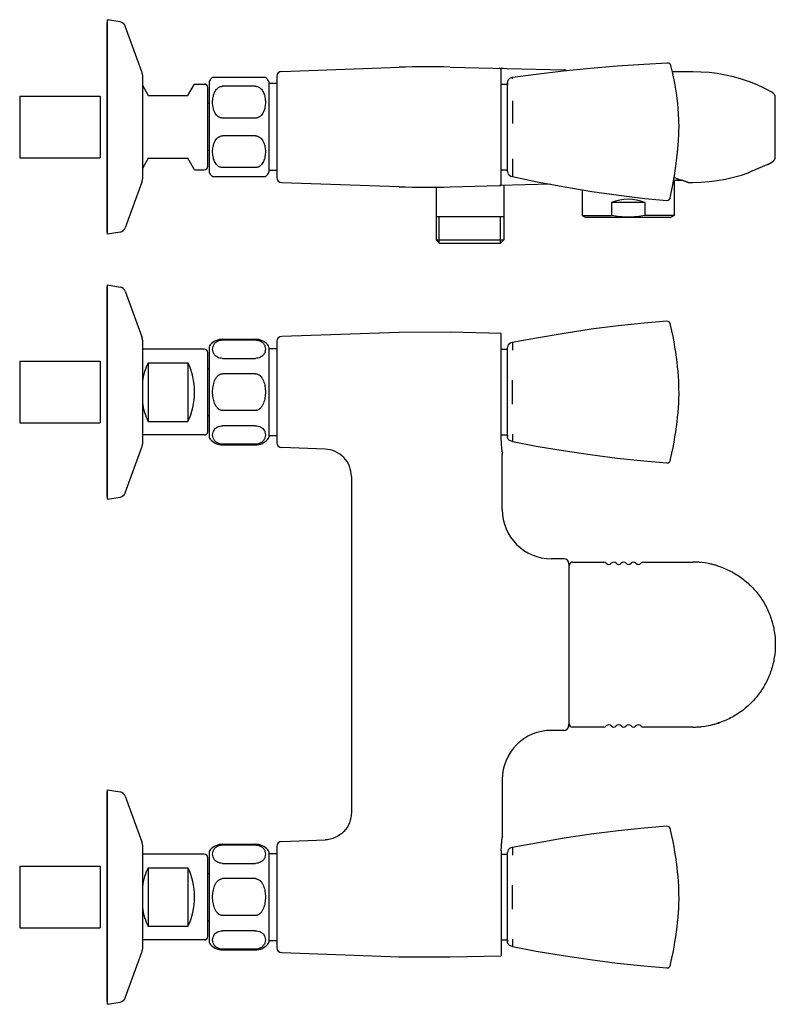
# Model space of a CAD drawing. Header units: millimetres. Extents: x -52 to 462, y -76 to 223.
# Tile 6 of 6: x 233 to 462, y -76 to 223. Entities that reach past the tile are written whole.
import ezdxf

# ---------------------------------------------------------------- set-up
doc = ezdxf.new("R2010")
doc.units = ezdxf.units.MM
doc.header["$LTSCALE"] = 23.1
doc.layers.get('0').update_dxf_attribs({"linetype": 'CONTINUOUS'})
doc.layers.add('ACHSEN', color=7, linetype='CONTINUOUS')
doc.layers.add('FLAECHEN', color=7, linetype='CONTINUOUS')

msp = doc.modelspace()

# ---------------------------------------------------------------- linework, layer by layer
at = {"color": 7, "linetype": 'CONTINUOUS'}
for p, q in [((270.59, 206.05), (270.59, 174.55)), ((312.84, 207.14), (348.48, 208.39)), ((379.39, 172.66), (379.39, 207.94)), ((270.59, 202.92), (272.39, 199.8)), ((284.39, 199.8), (286.41, 203.3)), ((307.89, 205.3), (291.89, 205.3)), ((311.39, 203.5), (308.89, 203.5)), ((311.39, 205.65), (311.39, 174.95)), ((381.29, 176.81), (381.29, 203.8)), ((381.3, 200.64), (381.3, 203.6)), ((381.3, 203.6), (381.3, 202.98)), ((382.79, 204.85), (382.79, 205.3)), ((290.39, 178.3), (290.39, 202.3)), ((304.89, 202.62), (294.89, 202.62)), ((381.29, 190.3), (381.3, 200.64)), ((233.39, 199.61), (233.39, 180.98)), ((257.8, 199.61), (257.8, 180.98)), ((272.39, 199.8), (284.39, 199.8)), ((382.79, 198.25), (382.79, 191.34)), ((304.89, 192.98), (294.89, 192.98)), ((433.26, 192.29), (433.26, 192.3)), ((381.28, 181.63), (381.29, 190.3)), ((433.26, 188.25), (433.26, 188.25)), ((304.89, 187.62), (294.89, 187.62)), ((272.39, 180.8), (270.59, 177.68)), ((272.39, 180.8), (284.39, 180.8)), ((286.41, 177.3), (284.39, 180.8)), ((382.79, 180.66), (382.79, 175.32)), ((304.89, 177.98), (294.89, 177.98)), ((311.39, 177.1), (308.89, 177.1)), ((454.36, 176.44), (454.29, 176.41)), ((454.36, 176.44), (454.36, 176.44)), ((291.89, 175.3), (307.89, 175.3)), ((312.84, 173.45), (348.48, 172.21)), ((431.65, 174.16), (431.69, 174.15)), ((431.65, 174.16), (432.04, 174.06)), ((432, 174.07), (432.04, 174.06)), ((434.5, 174.1), (432.04, 174.06)), ((422.95, 167.45), (412.83, 167.45)), ((412.83, 167.45), (412.83, 163.5)), ((422.95, 167.45), (422.95, 163.5)), ((380.14, 163.06), (359.64, 163.06)), ((403.94, 163.5), (412.83, 163.5)), ((404.89, 162.95), (430.89, 162.95)), ((431.84, 163.5), (422.95, 163.5)), ((359.64, 156.06), (380.14, 156.06)), ((359.64, 156.06), (360.64, 155.06)), ((360.58, 155.13), (379.21, 155.13)), ((380.14, 156.06), (379.14, 155.06)), ((360.64, 155.06), (379.14, 155.06)), ((260.04, 142.48), (263.85, 141.81)), ((265.39, 140.53), (270.42, 126.69)), ((270.59, 125.73), (270.59, 94.24)), ((294.89, 125.76), (304.89, 125.76)), ((311.39, 125.33), (311.39, 94.64)), ((379.39, 95.98), (379.39, 127.75)), ((289.39, 122.98), (270.59, 122.98)), ((308.89, 123.18), (311.39, 123.18)), ((381.29, 96.48), (381.29, 123.46)), ((382.75, 124.97), (382.75, 124.97)), ((382.79, 124.95), (382.75, 124.97)), ((382.79, 124.95), (382.79, 124.58)), ((382.79, 124.58), (382.79, 122.7)), ((290.39, 97.98), (290.39, 121.98)), ((294.89, 120.19), (304.89, 120.19)), ((381.3, 99.64), (381.29, 120.33)), ((233.39, 119.3), (233.39, 100.67)), ((257.8, 119.3), (257.8, 100.67)), ((272.39, 118.86), (272.39, 101.11)), ((272.39, 118.86), (284.39, 118.86)), ((284.39, 118.86), (284.39, 101.11)), ((290.39, 117.08), (290.89, 117.08)), ((304.89, 115.55), (294.89, 115.55)), ((382.79, 106.35), (382.79, 113.62)), ((433.26, 111.99), (433.26, 112)), ((433.26, 107.97), (433.26, 107.97)), ((304.89, 104.42), (294.89, 104.42)), ((290.39, 102.88), (290.89, 102.88)), ((272.39, 101.11), (284.39, 101.11)), ((304.89, 99.78), (294.89, 99.78)), ((381.29, 97.29), (381.3, 99.64)), ((289.39, 96.98), (270.59, 96.98)), ((308.89, 96.78), (311.39, 96.78)), ((381.29, 96.53), (381.29, 97.29)), ((381.29, 96.99), (381.29, 96.79)), ((381.29, 96.79), (381.29, 96.59)), ((381.29, 96.59), (381.29, 96.53)), ((382.79, 97.27), (382.79, 95.02)), ((265.39, 79.44), (270.42, 93.28)), ((304.89, 94.21), (294.89, 94.21)), ((430.7, 89.47), (430.73, 89.62)), ((430.73, 89.62), (430.73, 89.62)), ((260.04, 77.48), (263.85, 78.16)), ((398.39, 59.48), (394.59, 59.48)), ((399.89, 57.98), (399.89, 8.98)), ((399.99, 9.48), (399.99, 57.48)), ((400.99, 58.48), (410.47, 58.48)), ((422.51, 58.48), (437.49, 58.48)), ((399.89, 56.28), (399.99, 56.28)), ((399.89, 10.68), (399.99, 10.69)), ((398.39, 7.48), (394.59, 7.48)), ((410.47, 8.48), (400.99, 8.48)), ((437.49, 8.48), (422.51, 8.48)), ((260.04, -10.52), (263.85, -11.19)), ((265.39, -12.47), (270.42, -26.31)), ((270.59, -27.27), (270.59, -58.76)), ((294.89, -27.24), (304.89, -27.24)), ((308.89, -29.82), (311.39, -29.82)), ((311.39, -27.67), (311.39, -58.36)), ((379.39, -29.01), (379.39, -60.78)), ((381.29, -56.52), (381.29, -29.54)), ((382.75, -28.03), (382.75, -28.03)), ((382.79, -28.05), (382.75, -28.03)), ((382.79, -28.05), (382.79, -30.3)), ((289.39, -30.02), (270.59, -30.02)), ((290.39, -55.02), (290.39, -31.02)), ((294.89, -32.81), (304.89, -32.81)), ((381.3, -53.36), (381.29, -32.67)), ((233.39, -33.7), (233.39, -52.33)), ((257.8, -33.7), (257.8, -52.33)), ((272.39, -34.14), (272.39, -51.89)), ((272.39, -34.14), (284.39, -34.14)), ((284.39, -34.14), (284.39, -51.89)), ((290.39, -35.92), (290.89, -35.92)), ((304.89, -37.45), (294.89, -37.45)), ((382.79, -46.65), (382.79, -39.38)), ((433.26, -41.01), (433.26, -41)), ((433.26, -45.03), (433.26, -45.03)), ((290.39, -50.12), (290.89, -50.12)), ((304.89, -48.58), (294.89, -48.58)), ((272.39, -51.89), (284.39, -51.89)), ((304.89, -53.22), (294.89, -53.22)), ((381.29, -55.71), (381.3, -53.36)), ((289.39, -56.02), (270.59, -56.02)), ((308.89, -56.22), (311.39, -56.22)), ((381.29, -56.47), (381.29, -55.71)), ((381.29, -56.01), (381.29, -56.21)), ((381.29, -56.21), (381.29, -56.41)), ((381.29, -56.41), (381.29, -56.47)), ((382.79, -55.73), (382.79, -57.98)), ((304.89, -58.79), (294.89, -58.79)), ((265.39, -73.56), (270.42, -59.72)), ((430.7, -63.53), (430.73, -63.38)), ((430.73, -63.38), (430.73, -63.38)), ((260.04, -75.52), (263.85, -74.84))]:
    msp.add_line(p, q, dxfattribs=at)
at = {"color": 2, "linetype": 'CONTINUOUS'}
for p, q in [((233.39, 199.61), (257.8, 199.61)), ((233.39, 180.98), (257.8, 180.98)), ((360.58, 155.13), (360.58, 163.06)), ((379.21, 155.13), (379.21, 163.06)), ((233.39, 119.3), (257.8, 119.3)), ((233.39, 100.67), (257.8, 100.67)), ((233.39, -33.7), (257.8, -33.7)), ((233.39, -52.33), (257.8, -52.33))]:
    msp.add_line(p, q, dxfattribs=at)
at = {"color": 7, "linetype": 'CONTINUOUS'}
for points in [[(429.83, 209.66), (422.65, 209.27), (414.53, 208.69), (406.36, 207.99), (398.15, 207.16), (389.97, 206.22), (382.79, 205.3)], [(433.26, 192.3), (433.16, 194.34), (432.91, 197.44), (432.54, 200.51), (432.05, 203.53), (431.44, 206.5), (430.85, 208.92)], [(433.26, 188.25), (433.27, 188.69), (433.28, 189.42), (433.29, 190.15), (433.29, 190.87), (433.28, 191.55), (433.26, 192.29)], [(430.61, 168.82), (431.2, 171.73), (431.9, 175.53), (432.47, 179.19), (432.88, 182.69), (433.15, 186.03), (433.26, 188.25)], [(381.29, 176.8), (381.35, 176.38), (381.54, 175.98), (381.87, 175.65), (382.32, 175.42), (382.79, 175.32)], [(382.79, 175.3), (390.33, 173.69), (398.69, 172.11), (406.91, 170.75), (415, 169.61), (422.94, 168.67), (429.55, 168.03)], [(429.55, 168.03), (429.73, 168.03), (430.05, 168.12), (430.32, 168.3), (430.52, 168.57), (430.61, 168.82)], [(429.59, 131.44), (422.76, 130.87), (414.8, 130.02), (406.7, 129), (398.46, 127.77), (390.1, 126.35), (382.71, 124.97)], [(430.51, 130.99), (430.3, 131.22), (429.96, 131.4), (429.59, 131.44)], [(430.69, 130.52), (430.66, 130.66), (430.6, 130.8), (430.51, 130.99)], [(433.26, 112), (433.2, 113.32), (433.12, 114.72), (433.01, 116.19), (432.88, 117.61), (432.72, 119.05), (432.53, 120.54), (432.31, 122.06), (432.06, 123.6), (431.78, 125.18), (431.47, 126.81), (431.13, 128.49), (430.73, 130.35)], [(382.72, 124.97), (382.32, 124.87), (381.87, 124.64), (381.54, 124.3), (381.35, 123.91), (381.29, 123.48)], [(433.26, 107.97), (433.27, 108.29), (433.29, 109.01), (433.29, 109.8), (433.28, 110.66), (433.27, 111.46), (433.26, 111.99)], [(430.73, 89.62), (431.13, 91.47), (431.47, 93.17), (431.78, 94.81), (432.06, 96.4), (432.31, 97.95), (432.53, 99.47), (432.72, 100.95), (432.88, 102.38), (433.01, 103.8), (433.12, 105.26), (433.2, 106.65), (433.26, 107.97)], [(382.79, 94.98), (390.03, 93.62), (398.22, 92.23), (406.38, 91.02), (414.53, 89.98), (422.64, 89.11), (429.58, 88.51)], [(429.58, 88.51), (429.96, 88.55), (430.3, 88.73), (430.5, 88.97), (430.6, 89.15), (430.65, 89.29), (430.69, 89.45)], [(429.59, -21.56), (422.76, -22.13), (414.8, -22.98), (406.7, -24), (398.46, -25.23), (390.1, -26.65), (382.71, -28.03)], [(430.51, -22.01), (430.3, -21.78), (429.96, -21.6), (429.59, -21.56)], [(430.69, -22.48), (430.66, -22.34), (430.6, -22.2), (430.51, -22.01)], [(433.26, -41), (433.2, -39.68), (433.12, -38.28), (433.01, -36.81), (432.88, -35.39), (432.72, -33.95), (432.53, -32.46), (432.31, -30.94), (432.06, -29.4), (431.78, -27.82), (431.47, -26.19), (431.13, -24.51), (430.73, -22.65)], [(382.72, -28.03), (382.32, -28.13), (381.87, -28.36), (381.54, -28.7), (381.35, -29.09), (381.29, -29.52)], [(433.26, -45.03), (433.27, -44.71), (433.29, -43.99), (433.29, -43.2), (433.28, -42.34), (433.27, -41.54), (433.26, -41.01)], [(430.73, -63.38), (431.13, -61.53), (431.47, -59.83), (431.78, -58.19), (432.06, -56.6), (432.31, -55.05), (432.53, -53.53), (432.72, -52.05), (432.88, -50.62), (433.01, -49.2), (433.12, -47.74), (433.2, -46.35), (433.26, -45.03)], [(382.79, -58.02), (390.03, -59.38), (398.22, -60.77), (406.38, -61.98), (414.53, -63.02), (422.64, -63.89), (429.58, -64.49)], [(429.58, -64.49), (429.96, -64.45), (430.3, -64.27), (430.5, -64.03), (430.6, -63.85), (430.65, -63.71), (430.69, -63.55)]]:
    msp.add_lwpolyline(points, dxfattribs=at)
for centre, radius, start, end in [((263.51, 220.16), 2, 20, 80), ((429.88, 208.66), 1, 14.7207, 92.6295), ((267.79, 206.05), 2.8, 0, 20), ((312.89, 205.65), 1.5, 91.9997, 180), ((378.84, 206.88), 1.2, 62.4248, 88.5282), ((398.39, 206.07), 1.5, 53.4836, 88.5284), ((289.39, 202.3), 1, 0, 90), ((460.49, 199.13), 2, 0, 61.3701), ((460.49, 181.37), 2, 298.6299, 360), ((289.39, 178.3), 1, 270, 360), ((267.79, 174.55), 2.8, 340, 360), ((312.89, 174.95), 1.5, 180, 268.0003), ((416.45, 121.71), 55.4, 73.3581, 73.9253), ((378.84, 173.72), 1.2, 271.4714, 297.5747), ((417.89, 154.45), 13.95, 68.7329, 111.2671), ((263.51, 160.44), 2, 280, 340), ((263.51, 139.84), 2, 20, 80), ((425.86, 129.3), 4.99, 12.2109, 13.9546), ((267.79, 125.73), 2.8, 0, 20), ((312.89, 125.33), 1.5, 91.9997, 180), ((289.39, 121.98), 1, 0, 90), ((289.39, 97.98), 1, 270, 360), ((267.79, 94.24), 2.8, 340, 360), ((312.89, 94.64), 1.5, 180, 268.0003), ((382, 91.06), 2.31, 162.9405, 179.9523), ((263.51, 80.13), 2, 280, 340), ((398.39, 57.98), 1.5, 359.9813, 89.9813), ((400.99, 57.48), 1, 90, 180), ((410.47, 57.48), 1, 40.5416, 90), ((411.99, 58.78), 1, 220.5416, 319.4584), ((413.51, 57.48), 1, 91.1385, 139.4584), ((413.47, 57.48), 1, 40.5416, 88.8615), ((414.99, 58.78), 1, 220.5416, 319.4584), ((416.51, 57.48), 1, 91.1385, 139.4584), ((416.47, 57.48), 1, 40.5416, 88.8615), ((417.99, 58.78), 1, 220.5416, 319.4584), ((419.51, 57.48), 1, 91.1385, 139.4584), ((419.47, 57.48), 1, 40.5416, 88.8615), ((420.99, 58.78), 1, 220.5416, 319.4584), ((422.51, 57.48), 1, 90, 139.4584), ((437.48, 33.4), 25.09, 73.1085, 89.9643), ((437.49, 33.69), 24.79, 87.1733, 89.9974), ((437.48, 33.54), 24.94, 85.9011, 87.1751), ((437.48, 33.47), 25.01, 84.3626, 85.9011), ((437.46, 33.32), 25.17, 77.3077, 78.7391), ((437.46, 33.33), 25.16, 75.9314, 77.3078), ((437.48, 33.39), 25.09, 73.1153, 75.9322), ((398.4, 9.37), 1.49, 330.8003, 0.0238), ((398.39, 8.99), 1.5, 348.7314, 359.9511), ((400.99, 9.48), 1, 180.0011, 270), ((411.99, 8.18), 1, 40.5416, 139.4584), ((414.99, 8.18), 1, 40.5416, 139.4584), ((417.99, 8.18), 1, 40.5416, 139.4584), ((420.99, 8.18), 1, 40.5416, 139.4584), ((437.48, 33.57), 25.09, 270.0357, 286.8915), ((437.46, 33.65), 25.17, 281.2608, 283.0202), ((437.46, 33.64), 25.16, 283.0202, 284.0686), ((437.48, 33.58), 25.09, 284.0677, 286.8847), ((437.51, 33.48), 24.99, 286.8856, 289.0653), ((398.39, 8.98), 1.5, 270.0098, 348.787), ((410.47, 9.48), 1, 270, 319.4584), ((413.51, 9.48), 1, 220.5416, 268.8615), ((413.47, 9.48), 1, 271.1385, 319.4584), ((416.51, 9.48), 1, 220.5416, 268.8615), ((416.47, 9.48), 1, 271.1385, 319.4584), ((419.51, 9.48), 1, 220.5416, 268.8615), ((419.47, 9.48), 1, 271.1385, 319.4584), ((422.51, 9.48), 1, 220.5416, 270), ((437.49, 33.27), 24.79, 270.0027, 272.8265), ((437.48, 33.42), 24.94, 272.8247, 273.9346), ((437.48, 33.49), 25.01, 273.9348, 275.6372), ((263.51, -13.16), 2, 20, 80), ((425.86, -23.7), 4.99, 12.2109, 13.9546), ((267.79, -27.27), 2.8, 0, 20), ((312.89, -27.67), 1.5, 91.9997, 180), ((382, -24.09), 2.31, 180.0477, 197.0595), ((289.39, -31.02), 1, 0, 90), ((289.39, -55.02), 1, 270, 360), ((267.79, -58.76), 2.8, 340, 360), ((312.89, -58.36), 1.5, 180, 268.0003), ((263.51, -72.87), 2, 280, 340)]:
    msp.add_arc(centre, radius, start, end, dxfattribs=at)
for centre, start_param, end_param in [((277.88, 109.98), 0.819448, 1.329738), ((278.91, 109.98), -2.322145, -0.819448), ((277.88, 109.98), -4.471331, -3.961041), ((277.88, -43.02), 0.819448, 1.329738), ((278.91, -43.02), -2.322145, -0.819448), ((277.88, -43.02), -4.471331, -3.961041)]:
    msp.add_ellipse(centre, major_axis=(0, 13), ratio=0.57735, start_param=start_param, end_param=end_param, dxfattribs=at)
for points, knots in [([(382.79, 205.3), (382.58, 205.25), (382.19, 205.14), (381.69, 204.84), (381.36, 204.37), (381.3, 204), (381.3, 203.8)], [0, 0, 0, 0, 0.277211, 0.519401, 0.747153, 1, 1, 1, 1]), ([(294.89, 192.98), (294.75, 192.98), (294.46, 193.01), (294.06, 193.14), (293.69, 193.34), (293.27, 193.67), (292.84, 194.18), (292.46, 194.86), (292.19, 195.57), (292.02, 196.31), (291.91, 197.05), (291.88, 197.8), (291.91, 198.55), (292.02, 199.29), (292.19, 200.02), (292.46, 200.74), (292.84, 201.42), (293.27, 201.92), (293.69, 202.26), (294.06, 202.46), (294.46, 202.59), (294.75, 202.62), (294.89, 202.62)], [0, 0, 0, 0, 0.034461, 0.068468, 0.101765, 0.134333, 0.197579, 0.259253, 0.320007, 0.380235, 0.44018, 0.5, 0.55982, 0.619765, 0.679994, 0.740747, 0.802421, 0.865667, 0.898235, 0.931532, 0.965539, 1, 1, 1, 1]), ([(304.89, 202.62), (305.04, 202.62), (305.32, 202.59), (305.73, 202.46), (306.09, 202.26), (306.52, 201.92), (306.95, 201.42), (307.33, 200.74), (307.59, 200.02), (307.77, 199.29), (307.87, 198.55), (307.9, 197.8), (307.87, 197.05), (307.77, 196.31), (307.59, 195.57), (307.33, 194.86), (306.95, 194.18), (306.52, 193.67), (306.09, 193.34), (305.73, 193.14), (305.32, 193.01), (305.04, 192.98), (304.89, 192.98)], [0, 0, 0, 0, 0.034461, 0.068468, 0.101765, 0.134333, 0.197579, 0.259253, 0.320007, 0.380235, 0.44018, 0.5, 0.55982, 0.619765, 0.679993, 0.740747, 0.802421, 0.865667, 0.898235, 0.931532, 0.965539, 1, 1, 1, 1]), ([(294.89, 177.98), (294.75, 177.98), (294.46, 178.01), (294.06, 178.14), (293.69, 178.34), (293.27, 178.67), (292.84, 179.18), (292.46, 179.86), (292.19, 180.57), (292.02, 181.31), (291.91, 182.05), (291.88, 182.8), (291.91, 183.55), (292.02, 184.29), (292.19, 185.02), (292.46, 185.74), (292.84, 186.42), (293.27, 186.92), (293.69, 187.26), (294.06, 187.46), (294.46, 187.59), (294.75, 187.62), (294.89, 187.62)], [0, 0, 0, 0, 0.034461, 0.068468, 0.101765, 0.134333, 0.197579, 0.259253, 0.320007, 0.380235, 0.44018, 0.5, 0.55982, 0.619765, 0.679993, 0.740747, 0.802421, 0.865667, 0.898235, 0.931532, 0.965539, 1, 1, 1, 1]), ([(304.89, 187.62), (305.04, 187.62), (305.32, 187.59), (305.73, 187.46), (306.09, 187.26), (306.52, 186.92), (306.95, 186.42), (307.33, 185.74), (307.59, 185.02), (307.77, 184.29), (307.87, 183.55), (307.9, 182.8), (307.87, 182.05), (307.77, 181.31), (307.59, 180.57), (307.33, 179.86), (306.95, 179.18), (306.52, 178.67), (306.09, 178.34), (305.73, 178.14), (305.32, 178.01), (305.04, 177.98), (304.89, 177.98)], [0, 0, 0, 0, 0.034461, 0.068468, 0.101765, 0.134333, 0.197579, 0.259253, 0.320007, 0.380235, 0.44018, 0.5, 0.55982, 0.619765, 0.679993, 0.740747, 0.802421, 0.865667, 0.898235, 0.931532, 0.965539, 1, 1, 1, 1]), ([(460.19, 178.95), (460.12, 178.92), (459.85, 178.81), (459.3, 178.58), (458.49, 178.23), (456.81, 177.51), (455.42, 176.91), (454.36, 176.44)], [0, 0, 0, 0, 0.035983, 0.136318, 0.282537, 0.453759, 1, 1, 1, 1]), ([(432.32, 174.79), (432.61, 174.7), (433.15, 174.54), (433.91, 174.3), (434.48, 174.11), (434.88, 173.97), (435.14, 173.88), (435.37, 173.79), (435.57, 173.72), (435.74, 173.66), (435.86, 173.61), (435.95, 173.58), (436, 173.56), (436.04, 173.54), (436.08, 173.52), (436.1, 173.51), (436.12, 173.51), (436.13, 173.5), (436.14, 173.5), (436.14, 173.5), (436.14, 173.5), (436.14, 173.5)], [0, 0, 0, 0, 0.223705, 0.422307, 0.594034, 0.669355, 0.737405, 0.798005, 0.85097, 0.896121, 0.933307, 0.948871, 0.962393, 0.973856, 0.98325, 0.990568, 0.995804, 0.997638, 0.99895, 0.999737, 1, 1, 1, 1]), ([(417.89, 162.95), (417.04, 162.95), (415.34, 163.05), (413.66, 163.32), (412.83, 163.5)], [0, 0, 0, 0, 0.49998, 1, 1, 1, 1]), ([(422.95, 163.5), (422.12, 163.32), (420.44, 163.05), (418.74, 162.95), (417.89, 162.95)], [0, 0, 0, 0, 0.50002, 1, 1, 1, 1]), ([(294.89, 120.19), (294.61, 120.19), (294.09, 120.25), (293.39, 120.51), (292.86, 120.86), (292.47, 121.26), (292.2, 121.68), (291.96, 122.24), (291.85, 122.97), (291.96, 123.71), (292.2, 124.27), (292.47, 124.69), (292.86, 125.09), (293.39, 125.44), (294.09, 125.69), (294.61, 125.76), (294.89, 125.76)], [0, 0, 0, 0, 0.092046, 0.172623, 0.240947, 0.300425, 0.354203, 0.404504, 0.5, 0.595496, 0.645797, 0.699575, 0.759053, 0.827377, 0.907954, 1, 1, 1, 1]), ([(304.89, 125.76), (305.17, 125.76), (305.7, 125.69), (306.39, 125.44), (306.92, 125.09), (307.31, 124.69), (307.59, 124.27), (307.82, 123.71), (307.94, 122.97), (307.82, 122.24), (307.59, 121.68), (307.31, 121.26), (306.92, 120.86), (306.39, 120.51), (305.7, 120.25), (305.17, 120.19), (304.89, 120.19)], [0, 0, 0, 0, 0.092046, 0.172623, 0.240947, 0.300425, 0.354203, 0.404504, 0.5, 0.595496, 0.645797, 0.699575, 0.759053, 0.827377, 0.907954, 1, 1, 1, 1]), ([(294.89, 104.42), (294.75, 104.42), (294.46, 104.45), (294.05, 104.61), (293.69, 104.84), (293.26, 105.23), (292.83, 105.81), (292.46, 106.59), (292.19, 107.42), (292.02, 108.26), (291.91, 109.12), (291.88, 109.98), (291.91, 110.85), (292.02, 111.7), (292.19, 112.55), (292.46, 113.37), (292.83, 114.15), (293.26, 114.74), (293.69, 115.13), (294.05, 115.36), (294.46, 115.51), (294.75, 115.55), (294.89, 115.55)], [0, 0, 0, 0, 0.031252, 0.062516, 0.093781, 0.125051, 0.187493, 0.249976, 0.312476, 0.374982, 0.437491, 0.5, 0.562509, 0.625018, 0.687524, 0.750024, 0.812507, 0.874949, 0.906219, 0.937484, 0.968748, 1, 1, 1, 1]), ([(304.89, 115.55), (305.04, 115.55), (305.32, 115.51), (305.73, 115.36), (306.1, 115.13), (306.53, 114.74), (306.95, 114.15), (307.33, 113.37), (307.59, 112.55), (307.77, 111.7), (307.87, 110.85), (307.9, 109.98), (307.87, 109.12), (307.77, 108.26), (307.59, 107.42), (307.33, 106.59), (306.95, 105.81), (306.53, 105.23), (306.1, 104.84), (305.73, 104.61), (305.32, 104.45), (305.04, 104.42), (304.89, 104.42)], [0, 0, 0, 0, 0.031252, 0.062516, 0.093781, 0.125051, 0.187493, 0.249976, 0.312476, 0.374982, 0.437491, 0.5, 0.562509, 0.625018, 0.687524, 0.750024, 0.812507, 0.874949, 0.906219, 0.937484, 0.968748, 1, 1, 1, 1]), ([(294.89, 94.21), (294.61, 94.21), (294.09, 94.27), (293.39, 94.53), (292.86, 94.88), (292.47, 95.28), (292.2, 95.7), (291.96, 96.26), (291.85, 96.99), (291.96, 97.73), (292.2, 98.29), (292.47, 98.71), (292.86, 99.11), (293.39, 99.46), (294.09, 99.71), (294.61, 99.78), (294.89, 99.78)], [0, 0, 0, 0, 0.092046, 0.172623, 0.240947, 0.300425, 0.354203, 0.404504, 0.5, 0.595497, 0.645797, 0.699575, 0.759053, 0.827377, 0.907954, 1, 1, 1, 1]), ([(304.89, 99.78), (305.17, 99.78), (305.7, 99.71), (306.39, 99.46), (306.92, 99.11), (307.31, 98.71), (307.59, 98.29), (307.82, 97.73), (307.94, 96.99), (307.82, 96.26), (307.59, 95.7), (307.31, 95.28), (306.92, 94.88), (306.39, 94.53), (305.7, 94.27), (305.17, 94.21), (304.89, 94.21)], [0, 0, 0, 0, 0.092046, 0.172623, 0.240947, 0.300425, 0.354203, 0.404504, 0.5, 0.595496, 0.645797, 0.699575, 0.759053, 0.827377, 0.907954, 1, 1, 1, 1]), ([(379.79, 91.73), (379.78, 91.73), (379.76, 91.76), (379.72, 91.85), (379.67, 92.05), (379.62, 92.39), (379.57, 92.87), (379.52, 93.47), (379.48, 94.2), (379.43, 95.05), (379.41, 95.65), (379.39, 95.98)], [0, 0, 0, 0, 0.007524, 0.021167, 0.070962, 0.151837, 0.263498, 0.405266, 0.576165, 0.774998, 1, 1, 1, 1]), ([(382.79, 94.98), (382.58, 95.03), (382.19, 95.14), (381.68, 95.44), (381.35, 95.91), (381.29, 96.29), (381.29, 96.48)], [0, 0, 0, 0, 0.277571, 0.519873, 0.747439, 1, 1, 1, 1]), ([(444.77, 57.4), (446.04, 57.02), (448.52, 56.04), (451.96, 54), (455.03, 51.45), (457.66, 48.43), (459.43, 45.6), (460.56, 43.2), (461.49, 40.71), (462.28, 37.47), (462.6, 33.48), (462.28, 29.5), (461.49, 26.26), (460.56, 23.77), (459.43, 21.36), (457.66, 18.54), (455.03, 15.52), (451.96, 12.97), (448.52, 10.93), (446.04, 9.95), (444.77, 9.57)], [0, 0, 0, 0, 0.062499, 0.124997, 0.187495, 0.249992, 0.312487, 0.343757, 0.375027, 0.437515, 0.500001, 0.562487, 0.624975, 0.656244, 0.687514, 0.750009, 0.812505, 0.875003, 0.937501, 1, 1, 1, 1]), ([(379.39, -29.01), (379.41, -28.69), (379.43, -28.08), (379.48, -27.23), (379.52, -26.51), (379.57, -25.9), (379.62, -25.43), (379.67, -25.09), (379.72, -24.88), (379.76, -24.79), (379.78, -24.77), (379.79, -24.77)], [0, 0, 0, 0, 0.225002, 0.423836, 0.594735, 0.736503, 0.848163, 0.929038, 0.978833, 0.992476, 1, 1, 1, 1]), ([(294.89, -32.81), (294.61, -32.81), (294.09, -32.75), (293.39, -32.49), (292.86, -32.14), (292.47, -31.74), (292.2, -31.32), (291.96, -30.76), (291.85, -30.03), (291.96, -29.29), (292.2, -28.73), (292.47, -28.31), (292.86, -27.91), (293.39, -27.56), (294.09, -27.31), (294.61, -27.24), (294.89, -27.24)], [0, 0, 0, 0, 0.092046, 0.172623, 0.240947, 0.300425, 0.354203, 0.404504, 0.5, 0.595496, 0.645797, 0.699575, 0.759053, 0.827377, 0.907954, 1, 1, 1, 1]), ([(304.89, -27.24), (305.17, -27.24), (305.7, -27.31), (306.39, -27.56), (306.92, -27.91), (307.31, -28.31), (307.59, -28.73), (307.82, -29.29), (307.94, -30.03), (307.82, -30.76), (307.59, -31.32), (307.31, -31.74), (306.92, -32.14), (306.39, -32.49), (305.7, -32.75), (305.17, -32.81), (304.89, -32.81)], [0, 0, 0, 0, 0.092046, 0.172623, 0.240947, 0.300425, 0.354203, 0.404504, 0.5, 0.595496, 0.645797, 0.699575, 0.759053, 0.827377, 0.907954, 1, 1, 1, 1]), ([(294.89, -48.58), (294.75, -48.58), (294.46, -48.55), (294.05, -48.39), (293.69, -48.16), (293.26, -47.77), (292.83, -47.19), (292.46, -46.41), (292.19, -45.58), (292.02, -44.74), (291.91, -43.88), (291.88, -43.02), (291.91, -42.15), (292.02, -41.3), (292.19, -40.45), (292.46, -39.63), (292.83, -38.85), (293.26, -38.26), (293.69, -37.87), (294.05, -37.64), (294.46, -37.49), (294.75, -37.45), (294.89, -37.45)], [0, 0, 0, 0, 0.031252, 0.062516, 0.093781, 0.125051, 0.187493, 0.249976, 0.312476, 0.374982, 0.437491, 0.5, 0.562509, 0.625018, 0.687524, 0.750024, 0.812507, 0.874949, 0.906219, 0.937484, 0.968748, 1, 1, 1, 1]), ([(304.89, -37.45), (305.04, -37.45), (305.32, -37.49), (305.73, -37.64), (306.1, -37.87), (306.53, -38.26), (306.95, -38.85), (307.33, -39.63), (307.59, -40.45), (307.77, -41.3), (307.87, -42.15), (307.9, -43.02), (307.87, -43.88), (307.77, -44.74), (307.59, -45.58), (307.33, -46.41), (306.95, -47.19), (306.53, -47.77), (306.1, -48.16), (305.73, -48.39), (305.32, -48.55), (305.04, -48.58), (304.89, -48.58)], [0, 0, 0, 0, 0.031252, 0.062516, 0.093781, 0.125051, 0.187493, 0.249976, 0.312476, 0.374982, 0.437491, 0.5, 0.562509, 0.625018, 0.687524, 0.750024, 0.812507, 0.874949, 0.906219, 0.937484, 0.968748, 1, 1, 1, 1]), ([(294.89, -58.79), (294.61, -58.79), (294.09, -58.73), (293.39, -58.47), (292.86, -58.12), (292.47, -57.72), (292.2, -57.3), (291.96, -56.74), (291.85, -56.01), (291.96, -55.27), (292.2, -54.71), (292.47, -54.29), (292.86, -53.89), (293.39, -53.54), (294.09, -53.29), (294.61, -53.22), (294.89, -53.22)], [0, 0, 0, 0, 0.092046, 0.172623, 0.240947, 0.300425, 0.354203, 0.404504, 0.5, 0.595497, 0.645797, 0.699575, 0.759053, 0.827377, 0.907954, 1, 1, 1, 1]), ([(304.89, -53.22), (305.17, -53.22), (305.7, -53.29), (306.39, -53.54), (306.92, -53.89), (307.31, -54.29), (307.59, -54.71), (307.82, -55.27), (307.94, -56.01), (307.82, -56.74), (307.59, -57.3), (307.31, -57.72), (306.92, -58.12), (306.39, -58.47), (305.7, -58.73), (305.17, -58.79), (304.89, -58.79)], [0, 0, 0, 0, 0.092046, 0.172623, 0.240947, 0.300425, 0.354203, 0.404504, 0.5, 0.595496, 0.645797, 0.699575, 0.759053, 0.827377, 0.907954, 1, 1, 1, 1]), ([(382.79, -58.02), (382.58, -57.97), (382.19, -57.86), (381.68, -57.56), (381.35, -57.09), (381.29, -56.71), (381.29, -56.52)], [0, 0, 0, 0, 0.277571, 0.519873, 0.747439, 1, 1, 1, 1])]:
    msp.add_open_spline(points, degree=3, knots=knots, dxfattribs=at)
at = {"layer": 'ACHSEN', "color": 7, "linetype": 'CONTINUOUS'}
for p, q in [((260.04, 222.8), (259.89, 221.95)), ((259.89, 158.65), (259.89, 221.95)), ((260.04, 157.8), (260.04, 222.8)), ((263.85, 222.13), (260.04, 222.8)), ((270.42, 207), (265.39, 220.84)), ((286.41, 203.3), (289.39, 203.3)), ((290.89, 203.94), (290.89, 176.65)), ((308.89, 203.94), (308.89, 176.65)), ((379.39, 203.3), (381.29, 203.3)), ((290.89, 197.4), (290.39, 197.4)), ((290.89, 183.2), (290.39, 183.2)), ((286.41, 177.3), (289.39, 177.3)), ((379.39, 177.3), (381.29, 177.3)), ((270.42, 173.59), (265.39, 159.76)), ((431.84, 174.11), (431.84, 163.5)), ((359.64, 172.07), (359.64, 156.06)), ((380.14, 172.55), (380.14, 156.06)), ((403.94, 171.24), (403.94, 163.5)), ((403.94, 163.5), (404.89, 162.95)), ((431.84, 163.5), (430.89, 162.95)), ((260.04, 157.8), (259.89, 158.65)), ((263.85, 158.47), (260.04, 157.8)), ((259.89, 141.63), (260.04, 142.48)), ((259.89, 78.33), (259.89, 141.63)), ((260.04, 77.48), (260.04, 142.48)), ((294.89, 125.98), (304.89, 125.98)), ((290.89, 123.63), (290.89, 96.34)), ((308.89, 123.63), (308.89, 96.34)), ((379.39, 122.98), (381.29, 122.98)), ((379.39, 96.98), (381.29, 96.98)), ((294.89, 93.98), (304.89, 93.98)), ((259.89, 78.33), (260.04, 77.48)), ((259.89, -11.37), (260.04, -10.52)), ((259.89, -74.67), (259.89, -11.37)), ((260.04, -75.52), (260.04, -10.52)), ((290.89, -29.37), (290.89, -56.66)), ((294.89, -27.02), (304.89, -27.02)), ((308.89, -29.37), (308.89, -56.66)), ((379.39, -30.02), (381.29, -30.02)), ((379.39, -56.02), (381.29, -56.02)), ((294.89, -59.02), (304.89, -59.02)), ((259.89, -74.67), (260.04, -75.52))]:
    msp.add_line(p, q, dxfattribs=at)
for centre, radius, start, end in [((291.89, 203.94), 1, 138.5904, 180), ((294.89, 201.3), 5, 126.8699, 138.5904), ((304.89, 201.3), 5, 41.4096, 53.1301), ((307.89, 203.94), 1, 0, 41.4096), ((291.89, 176.65), 1, 180, 221.4096), ((307.89, 176.65), 1, 318.5904, 360), ((294.89, 179.3), 5, 221.4096, 233.1301), ((304.89, 179.3), 5, 306.8699, 318.5904), ((294.89, 120.98), 5, 90, 138.5904), ((304.89, 120.98), 5, 41.4096, 90), ((291.89, 123.63), 1, 138.5904, 180), ((307.89, 123.63), 1, 0, 41.4096), ((291.89, 96.34), 1, 180, 221.4096), ((294.89, 98.98), 5, 221.4096, 270), ((304.89, 98.98), 5, 270, 318.5904), ((307.89, 96.34), 1, 318.5904, 360), ((291.89, -29.37), 1, 138.5904, 180), ((294.89, -32.02), 5, 90, 138.5904), ((304.89, -32.02), 5, 41.4096, 90), ((307.89, -29.37), 1, 0, 41.4096), ((291.89, -56.66), 1, 180, 221.4096), ((307.89, -56.66), 1, 318.5904, 360), ((294.89, -54.02), 5, 221.4096, 270), ((304.89, -54.02), 5, 270, 318.5904)]:
    msp.add_arc(centre, radius, start, end, dxfattribs=at)
at = {"layer": 'FLAECHEN', "color": 7, "linetype": 'CONTINUOUS'}
for p, q in [((363.95, 208.46), (398.43, 207.57)), ((379.35, 208.06), (379.39, 208.06)), ((437.49, 207), (431.32, 207)), ((462.49, 181.37), (462.49, 199.13)), ((460.19, 178.95), (461.45, 179.61)), ((436.14, 173.5), (437.49, 173.5)), ((363.95, 172.14), (378.87, 172.52)), ((394.41, 172.92), (378.89, 172.52)), ((348.48, 128.07), (312.84, 126.83)), ((363.95, 128.15), (348.48, 128.07)), ((379.39, 127.75), (363.95, 128.15)), ((325.97, 92.68), (312.84, 93.14)), ((379.69, 74.38), (379.69, 91.06)), ((333.98, 84.39), (333.98, -17.42)), ((379.69, -7.42), (379.69, -24.09)), ((312.84, -26.17), (325.97, -25.71)), ((312.84, -59.86), (348.48, -61.11)), ((348.48, -61.11), (363.95, -61.18)), ((363.95, -61.18), (379.39, -60.78))]:
    msp.add_line(p, q, dxfattribs=at)
for points in [[(461.45, 200.88), (459.32, 201.98), (457.02, 203.03), (454.67, 203.95), (452.28, 204.76), (449.85, 205.45), (447.38, 206.01), (444.9, 206.45), (442.39, 206.76), (439.87, 206.94), (437.49, 207)], [(437.49, 173.5), (439.87, 173.56), (442.39, 173.74), (444.9, 174.05), (447.38, 174.49), (449.85, 175.05), (452.28, 175.74), (454.29, 176.41)]]:
    msp.add_lwpolyline(points, dxfattribs=at)
for centre, radius, start, end in [((357.39, -46.76), 255.3, 88.5285, 91.9997), ((378.66, 181.18), 26.9, 87.091, 88.4287), ((357.39, 427.35), 255.3, 268.0003, 271.4715), ((394.59, 74.38), 14.9, 180, 270), ((394.59, -7.42), 14.9, 90, 180)]:
    msp.add_arc(centre, radius, start, end, dxfattribs=at)
for points in [[(333.98, 84.39), (333.98, 85.44), (333.57, 87.58), (331.8, 90.29), (329.14, 92.16), (327.02, 92.64), (325.97, 92.68)], [(333.98, -17.42), (333.98, -18.47), (333.57, -20.61), (331.8, -23.33), (329.14, -25.19), (327.02, -25.68), (325.97, -25.71)]]:
    msp.add_open_spline(points, degree=3, knots=[0, 0, 0, 0, 0.249996, 0.499995, 0.749998, 1, 1, 1, 1], dxfattribs=at)

doc.saveas('drawing.dxf')
